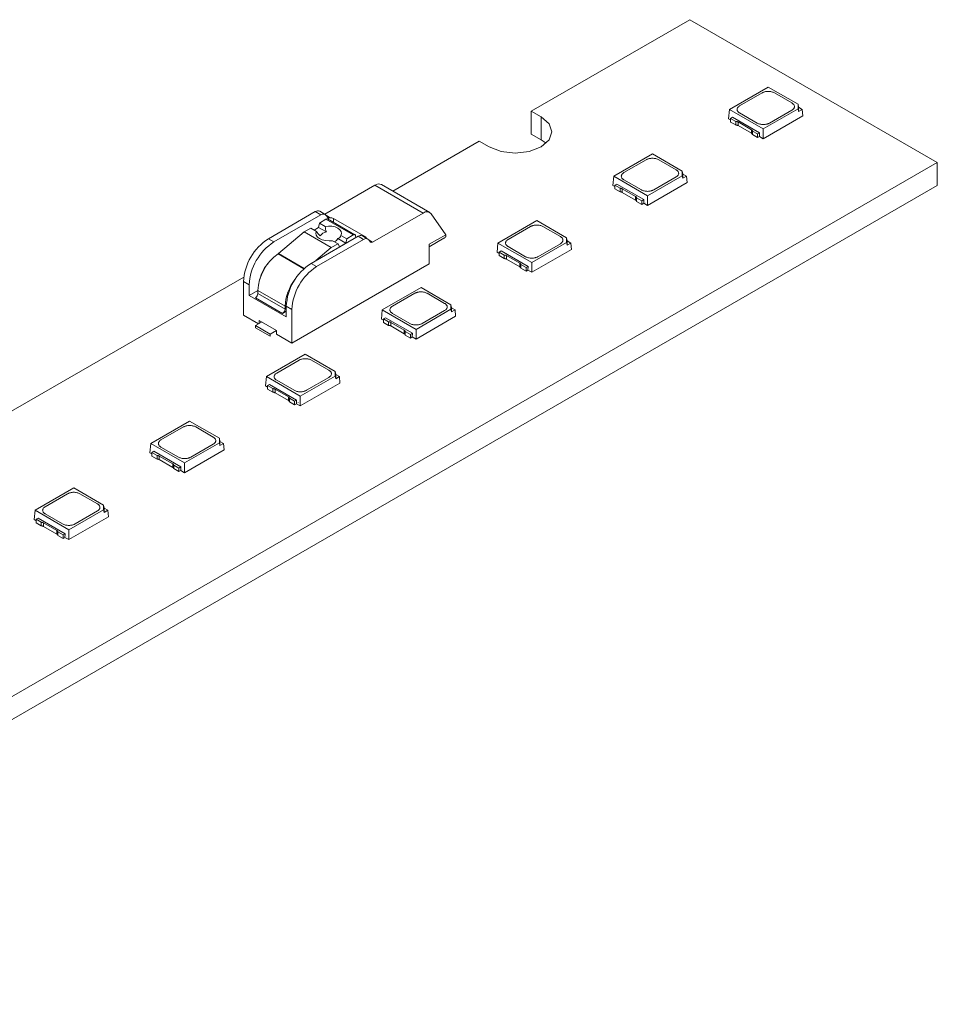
# Model space of a CAD drawing. Header units: millimetres. Extents: x -83 to 327, y 104 to 342.
# Tile 9 of 9: x 274 to 327, y 286 to 342. Entities that reach past the tile are written whole.
import ezdxf

# ---------------------------------------------------------------- set-up
doc = ezdxf.new("R2010")
doc.units = ezdxf.units.MM

msp = doc.modelspace()

# ---------------------------------------------------------------- linework, layer by layer
at = {"color": 7, "linetype": 'Continuous', "lineweight": 15}
for p, q in [((312.597, 341.777), (303.546, 336.552)), ((326.739, 333.613), (312.597, 341.777)), ((317.08, 337.929), (314.865, 336.651)), ((315.446, 336.855), (316.726, 337.594)), ((318.783, 336.946), (317.08, 337.929)), ((317.433, 337.594), (318.43, 337.018)), ((318.783, 336.682), (318.783, 336.946)), ((318.783, 336.946), (318.818, 336.771)), ((304.112, 336.225), (303.546, 336.552)), ((303.546, 336.552), (303.546, 335.245)), ((314.865, 336.651), (314.817, 336.12)), ((314.865, 336.651), (316.797, 335.536)), ((316.443, 335.871), (315.446, 336.447)), ((316.797, 335.536), (318.783, 336.682)), ((318.43, 336.61), (317.151, 335.871)), ((318.783, 336.682), (318.818, 336.531)), ((318.818, 336.531), (318.818, 336.771)), ((318.818, 336.771), (319.026, 336.651)), ((319.026, 336.651), (318.818, 336.531)), ((319.026, 336.651), (319.06, 336.283)), ((304.112, 334.919), (304.112, 336.225)), ((314.817, 336.12), (314.93, 336.055)), ((315.046, 336.203), (314.93, 336.136)), ((314.93, 336.136), (315.225, 335.966)), ((314.93, 336.136), (314.93, 335.931)), ((315.225, 335.761), (314.93, 335.931)), ((315.046, 336.203), (316.587, 335.313)), ((315.225, 335.761), (315.225, 335.966)), ((315.354, 335.933), (316.119, 335.491)), ((315.354, 335.728), (315.354, 335.933)), ((316.797, 334.977), (319.06, 336.283)), ((316.119, 335.286), (315.354, 335.728)), ((316.119, 335.286), (316.119, 335.491)), ((316.177, 335.417), (316.472, 335.247)), ((316.177, 335.212), (316.177, 335.417)), ((316.472, 335.247), (316.587, 335.313)), ((316.587, 335.313), (316.578, 335.104)), ((316.797, 335.536), (316.797, 334.977)), ((300.576, 334.837), (295.634, 331.985)), ((300.576, 334.837), (301.142, 334.511)), ((304.112, 334.919), (303.546, 335.245)), ((304.396, 334.715), (304.112, 334.919)), ((316.472, 335.042), (316.177, 335.212)), ((316.472, 335.042), (316.472, 335.247)), ((316.472, 335.042), (316.579, 335.103)), ((316.578, 335.104), (316.797, 334.977)), ((316.684, 335.165), (316.684, 335.164)), ((273.494, 302.875), (326.739, 333.613)), ((310.468, 334.113), (308.254, 332.834)), ((308.835, 333.038), (310.115, 333.777)), ((312.172, 333.129), (310.468, 334.113)), ((310.822, 333.777), (311.819, 333.201)), ((326.739, 333.613), (326.739, 332.306)), ((312.172, 332.866), (312.172, 333.129)), ((312.172, 333.129), (312.207, 332.954)), ((308.254, 332.834), (308.206, 332.303)), ((308.254, 332.834), (310.186, 331.719)), ((309.832, 332.054), (308.835, 332.63)), ((310.186, 331.719), (312.172, 332.866)), ((310.186, 331.16), (312.448, 332.467)), ((311.819, 332.793), (310.539, 332.054)), ((312.172, 332.866), (312.207, 332.714)), ((312.207, 332.714), (312.207, 332.954)), ((312.207, 332.954), (312.415, 332.834)), ((312.415, 332.834), (312.207, 332.714)), ((312.415, 332.834), (312.448, 332.467)), ((326.739, 332.306), (273.494, 301.569)), ((291.745, 330.671), (294.608, 332.323)), ((294.608, 332.323), (297.366, 330.731)), ((297.741, 330.769), (294.983, 332.361)), ((308.206, 332.303), (308.319, 332.238)), ((308.434, 332.386), (308.319, 332.32)), ((308.319, 332.32), (308.614, 332.149)), ((308.319, 332.32), (308.319, 332.115)), ((308.614, 331.945), (308.319, 332.115)), ((308.434, 332.386), (309.976, 331.496)), ((308.614, 331.945), (308.614, 332.149)), ((308.743, 332.116), (309.507, 331.674)), ((308.743, 331.911), (308.743, 332.116)), ((309.507, 331.47), (308.743, 331.911)), ((309.507, 331.47), (309.507, 331.674)), ((309.565, 331.395), (309.565, 331.6)), ((309.565, 331.6), (309.86, 331.43)), ((309.86, 331.225), (309.565, 331.395)), ((309.86, 331.43), (309.976, 331.496)), ((309.86, 331.225), (309.86, 331.43)), ((309.976, 331.496), (309.966, 331.287)), ((310.072, 331.348), (310.072, 331.347)), ((310.186, 331.719), (310.186, 331.16)), ((291.209, 330.811), (288.527, 329.262)), ((291.209, 330.811), (291.528, 330.627)), ((291.778, 330.652), (291.459, 330.835)), ((309.86, 331.225), (309.967, 331.287)), ((309.966, 331.287), (310.186, 331.16)), ((291.528, 330.627), (288.845, 329.078)), ((291.447, 330.149), (291.806, 330.378)), ((291.806, 330.378), (293.362, 329.48)), ((291.916, 330.483), (291.834, 330.6)), ((293.469, 329.495), (291.913, 330.393)), ((294.078, 329.364), (292.239, 330.425)), ((297.366, 330.731), (294.478, 329.064)), ((298.666, 329.493), (297.825, 330.69)), ((303.857, 330.296), (301.642, 329.017)), ((305.56, 329.313), (303.857, 330.296)), ((290.567, 329.665), (289.111, 328.417)), ((290.567, 329.665), (290.954, 329.865)), ((290.567, 329.665), (292.122, 328.767)), ((291.274, 329.681), (290.954, 329.865)), ((291.392, 329.91), (291.147, 329.754)), ((291.447, 330.149), (291.392, 329.91)), ((291.392, 329.91), (291.838, 329.652)), ((291.776, 329.959), (291.447, 330.149)), ((302.224, 329.221), (303.503, 329.96)), ((304.21, 329.96), (305.208, 329.385)), ((288.845, 329.078), (288.527, 329.262)), ((290.966, 327.854), (293.649, 329.402)), ((293.967, 329.219), (291.285, 327.67)), ((292.51, 328.967), (292.19, 329.152)), ((292.501, 329.269), (292.947, 329.012)), ((293.002, 329.251), (292.673, 329.441)), ((293.002, 329.251), (292.947, 329.012)), ((293.362, 329.48), (293.002, 329.251)), ((293.514, 329.325), (293.51, 329.412)), ((293.649, 329.402), (293.967, 329.219)), ((294.217, 329.243), (293.899, 329.427)), ((294.355, 329.075), (294.273, 329.191)), ((297.719, 328.947), (298.666, 329.493)), ((297.719, 328.807), (298.551, 329.287)), ((305.56, 329.049), (305.56, 329.313)), ((305.56, 329.313), (305.596, 329.137)), ((305.596, 328.897), (305.596, 329.137)), ((305.596, 329.137), (305.804, 329.017)), ((292.122, 328.767), (291.244, 328.014)), ((292.51, 328.967), (292.122, 328.767)), ((292.592, 328.792), (292.51, 328.967)), ((292.947, 329.012), (292.71, 328.86)), ((297.719, 327.833), (297.719, 328.947)), ((301.642, 329.017), (301.594, 328.487)), ((301.642, 329.017), (303.574, 327.902)), ((301.823, 328.57), (301.707, 328.503)), ((301.823, 328.57), (303.364, 327.68)), ((303.221, 328.238), (302.224, 328.813)), ((303.574, 327.902), (305.56, 329.049)), ((303.574, 327.344), (305.837, 328.65)), ((305.208, 328.977), (303.928, 328.238)), ((305.56, 329.049), (305.596, 328.897)), ((305.804, 329.017), (305.596, 328.897)), ((305.804, 329.017), (305.837, 328.65)), ((301.594, 328.487), (301.707, 328.421)), ((301.707, 328.503), (302.002, 328.333)), ((301.707, 328.503), (301.707, 328.298)), ((302.002, 328.128), (301.707, 328.298)), ((302.002, 328.128), (302.002, 328.333)), ((302.131, 328.299), (302.896, 327.858)), ((302.131, 328.094), (302.131, 328.299)), ((302.896, 327.653), (302.131, 328.094)), ((289.87, 323.302), (297.719, 327.833)), ((291.285, 327.67), (290.966, 327.854)), ((302.896, 327.653), (302.896, 327.858)), ((302.954, 327.578), (302.954, 327.783)), ((302.954, 327.783), (303.249, 327.613)), ((303.249, 327.408), (302.954, 327.578)), ((303.249, 327.613), (303.364, 327.68)), ((303.249, 327.408), (303.249, 327.613)), ((303.249, 327.408), (303.356, 327.47)), ((303.364, 327.68), (303.355, 327.47)), ((303.355, 327.47), (303.574, 327.344)), ((303.461, 327.531), (303.461, 327.531)), ((303.574, 327.902), (303.574, 327.344)), ((287.13, 327.075), (215.157, 285.526)), ((287.113, 324.894), (287.113, 326.813)), ((287.113, 326.813), (287.431, 326.629)), ((287.431, 326.629), (287.431, 326.016)), ((287.431, 326.016), (287.926, 326.302)), ((287.926, 326.302), (289.481, 325.404)), ((287.926, 326.302), (287.926, 326.139)), ((297.246, 326.479), (295.031, 325.201)), ((298.949, 325.496), (297.246, 326.479)), ((287.431, 326.016), (289.552, 324.792)), ((289.34, 324.996), (287.784, 325.894)), ((287.926, 326.139), (289.481, 325.241)), ((295.612, 325.405), (296.892, 326.144)), ((297.599, 326.144), (298.596, 325.568)), ((289.481, 325.404), (289.481, 325.241)), ((289.552, 325.404), (289.87, 325.221)), ((289.552, 324.792), (289.552, 325.404)), ((289.87, 325.221), (289.87, 323.302)), ((295.031, 325.201), (294.983, 324.67)), ((295.031, 325.201), (296.963, 324.086)), ((296.963, 324.086), (298.949, 325.232)), ((298.596, 325.16), (297.316, 324.421)), ((298.949, 325.232), (298.949, 325.496)), ((298.949, 325.496), (298.984, 325.321)), ((298.949, 325.232), (298.984, 325.081)), ((298.984, 325.081), (298.984, 325.321)), ((298.984, 325.321), (299.192, 325.201)), ((299.192, 325.201), (298.984, 325.081)), ((299.192, 325.201), (299.225, 324.833)), ((287.113, 324.894), (287.961, 324.404)), ((287.997, 324.588), (288.987, 324.016)), ((287.997, 324.424), (287.997, 324.588)), ((289.34, 324.996), (289.552, 325.118)), ((294.983, 324.67), (295.096, 324.605)), ((295.211, 324.753), (295.096, 324.686)), ((295.096, 324.686), (295.391, 324.516)), ((295.096, 324.686), (295.096, 324.481)), ((295.211, 324.753), (296.753, 323.863)), ((296.609, 324.421), (295.612, 324.997)), ((296.963, 323.527), (299.225, 324.833)), ((287.784, 324.302), (288.138, 324.506)), ((287.784, 324.179), (287.784, 324.302)), ((287.784, 324.302), (288.633, 323.812)), ((287.784, 324.179), (288.633, 323.689)), ((288.987, 324.016), (288.633, 323.812)), ((288.987, 323.812), (288.987, 324.016)), ((295.391, 324.311), (295.096, 324.481)), ((295.391, 324.311), (295.391, 324.516)), ((295.52, 324.482), (296.284, 324.041)), ((295.52, 324.278), (295.52, 324.482)), ((296.284, 323.836), (295.52, 324.278)), ((296.284, 323.836), (296.284, 324.041)), ((296.963, 324.086), (296.963, 323.527)), ((288.633, 323.812), (288.633, 323.689)), ((288.987, 323.812), (289.87, 323.302)), ((296.343, 323.762), (296.343, 323.967)), ((296.343, 323.967), (296.637, 323.796)), ((296.637, 323.591), (296.343, 323.762)), ((296.637, 323.796), (296.753, 323.863)), ((296.637, 323.591), (296.637, 323.796)), ((296.637, 323.591), (296.744, 323.653)), ((296.753, 323.863), (296.743, 323.654)), ((296.743, 323.654), (296.963, 323.527)), ((296.85, 323.715), (296.85, 323.714)), ((290.634, 322.662), (288.42, 321.384)), ((289.001, 321.588), (290.281, 322.327)), ((292.337, 321.679), (290.634, 322.662)), ((290.988, 322.327), (291.985, 321.751)), ((288.42, 321.384), (288.371, 320.853)), ((288.42, 321.384), (290.351, 320.269)), ((290.351, 320.269), (292.337, 321.415)), ((291.985, 321.343), (290.705, 320.604)), ((292.337, 321.415), (292.337, 321.679)), ((292.337, 321.679), (292.373, 321.504)), ((292.337, 321.415), (292.373, 321.264)), ((292.373, 321.264), (292.373, 321.504)), ((292.373, 321.504), (292.581, 321.384)), ((292.581, 321.384), (292.373, 321.264)), ((292.581, 321.384), (292.614, 321.017)), ((288.371, 320.853), (288.484, 320.788)), ((288.6, 320.936), (288.484, 320.87)), ((288.484, 320.87), (288.779, 320.699)), ((288.484, 320.87), (288.484, 320.665)), ((288.779, 320.494), (288.484, 320.665)), ((288.6, 320.936), (290.141, 320.046)), ((288.779, 320.494), (288.779, 320.699)), ((288.908, 320.666), (289.673, 320.224)), ((288.908, 320.461), (288.908, 320.666)), ((289.998, 320.604), (289.001, 321.18)), ((290.351, 319.71), (292.614, 321.017)), ((289.673, 320.019), (288.908, 320.461)), ((289.673, 320.019), (289.673, 320.224)), ((289.731, 319.945), (289.731, 320.15)), ((289.731, 320.15), (290.026, 319.98)), ((290.351, 320.269), (290.351, 319.71)), ((290.026, 319.775), (289.731, 319.945)), ((290.026, 319.98), (290.141, 320.046)), ((290.026, 319.775), (290.026, 319.98)), ((290.026, 319.775), (290.133, 319.836)), ((290.141, 320.046), (290.132, 319.837)), ((290.132, 319.837), (290.351, 319.71)), ((290.238, 319.898), (290.238, 319.897)), ((284.023, 318.846), (281.808, 317.567)), ((282.389, 317.771), (283.669, 318.51)), ((285.726, 317.862), (284.023, 318.846)), ((284.376, 318.51), (285.373, 317.935)), ((285.726, 317.599), (285.726, 317.862)), ((285.726, 317.862), (285.761, 317.687)), ((281.808, 317.567), (281.76, 317.037)), ((281.808, 317.567), (283.74, 316.452)), ((283.386, 316.788), (282.389, 317.363)), ((283.74, 316.452), (285.726, 317.599)), ((285.373, 317.526), (284.093, 316.788)), ((285.726, 317.599), (285.761, 317.447)), ((285.761, 317.447), (285.761, 317.687)), ((285.761, 317.687), (285.969, 317.567)), ((285.969, 317.567), (285.761, 317.447)), ((285.969, 317.567), (286.003, 317.2)), ((281.76, 317.037), (281.873, 316.971)), ((281.988, 317.119), (281.873, 317.053)), ((281.873, 317.053), (282.168, 316.883)), ((281.873, 317.053), (281.873, 316.848)), ((282.168, 316.678), (281.873, 316.848)), ((281.988, 317.119), (283.53, 316.23)), ((282.168, 316.678), (282.168, 316.883)), ((282.297, 316.849), (283.061, 316.408)), ((282.297, 316.644), (282.297, 316.849)), ((283.74, 315.894), (286.003, 317.2)), ((283.061, 316.203), (282.297, 316.644)), ((283.061, 316.203), (283.061, 316.408)), ((283.12, 316.128), (283.12, 316.333)), ((283.12, 316.333), (283.415, 316.163)), ((283.415, 315.958), (283.12, 316.128)), ((283.415, 316.163), (283.53, 316.23)), ((283.415, 315.958), (283.415, 316.163)), ((283.53, 316.23), (283.521, 316.02)), ((283.74, 316.452), (283.74, 315.894)), ((283.415, 315.958), (283.521, 316.02)), ((283.521, 316.02), (283.74, 315.894)), ((283.627, 316.081), (283.627, 316.081)), ((277.411, 315.029), (275.197, 313.751)), ((279.115, 314.046), (277.411, 315.029)), ((275.778, 313.955), (277.058, 314.693)), ((277.765, 314.693), (278.762, 314.118)), ((279.115, 313.782), (279.115, 314.046)), ((279.115, 314.046), (279.15, 313.871)), ((275.197, 313.751), (275.148, 313.22)), ((275.197, 313.751), (277.128, 312.635)), ((276.775, 312.971), (275.778, 313.546)), ((277.128, 312.635), (279.115, 313.782)), ((277.128, 312.077), (279.391, 313.383)), ((278.762, 313.71), (277.482, 312.971)), ((279.115, 313.782), (279.15, 313.63)), ((279.15, 313.63), (279.15, 313.871)), ((279.15, 313.871), (279.358, 313.751)), ((279.358, 313.751), (279.15, 313.63)), ((279.358, 313.751), (279.391, 313.383)), ((275.148, 313.22), (275.262, 313.154)), ((275.377, 313.303), (275.262, 313.236)), ((275.262, 313.236), (275.556, 313.066)), ((275.262, 313.236), (275.262, 313.031)), ((275.556, 312.861), (275.262, 313.031)), ((275.377, 313.303), (276.918, 312.413)), ((275.556, 312.861), (275.556, 313.066)), ((275.685, 313.032), (276.45, 312.591)), ((275.685, 312.827), (275.685, 313.032)), ((276.45, 312.386), (275.685, 312.827)), ((276.45, 312.386), (276.45, 312.591)), ((276.508, 312.312), (276.508, 312.517)), ((276.508, 312.517), (276.803, 312.346)), ((276.803, 312.141), (276.508, 312.312)), ((276.803, 312.346), (276.918, 312.413)), ((276.803, 312.141), (276.803, 312.346)), ((276.803, 312.141), (276.91, 312.203)), ((276.918, 312.413), (276.909, 312.203)), ((276.909, 312.203), (277.128, 312.077)), ((277.015, 312.265), (277.015, 312.264)), ((277.128, 312.635), (277.128, 312.077))]:
    msp.add_line(p, q, dxfattribs=at)
at = {"color": 8, "linetype": 'Continuous', "lineweight": 15}
for p, q in [((292.064, 330.457), (291.845, 330.584)), ((291.956, 330.368), (291.956, 330.455)), ((292.239, 330.425), (292.239, 330.205)), ((294.078, 329.324), (294.078, 329.364)), ((294.284, 329.176), (294.478, 329.064)), ((290.558, 327.549), (289.086, 328.398)), ((289.111, 328.417), (290.58, 327.569))]:
    msp.add_line(p, q, dxfattribs=at)
at = {"color": 7, "linetype": 'Continuous', "lineweight": 15, "flags": 128}
for points in [[(304.112, 336.225), (304.567, 335.832), (304.727, 335.368), (304.567, 334.904), (304.112, 334.511), (303.43, 334.248), (302.627, 334.156), (301.823, 334.248), (301.142, 334.511)], [(291.274, 329.681), (291.237, 329.574), (291.255, 329.465), (291.327, 329.36), (291.448, 329.269), (291.607, 329.199), (291.794, 329.154), (291.993, 329.138), (292.19, 329.152)], [(292.673, 329.441), (292.703, 329.558), (292.681, 329.674), (292.609, 329.781), (292.491, 329.87), (292.338, 329.937), (292.159, 329.975), (291.967, 329.983), (291.776, 329.959)], [(293.362, 329.48), (293.389, 329.495), (293.416, 329.503), (293.441, 329.504), (293.464, 329.497), (293.482, 329.485), (293.497, 329.465), (293.506, 329.441), (293.51, 329.412)]]:
    msp.add_lwpolyline(points, dxfattribs=at)
at = {"color": 7, "linetype": 'Continuous', "lineweight": 15}
for centre, radius, start, end in [((294.828, 332.015), 0.379, 65.8432, 125.4672), ((291.356, 330.605), 0.253, 65.8432, 125.4672), ((297.574, 330.476), 0.33, 40.5328, 129.2482), ((291.667, 330.457), 0.22, 40.5328, 129.2482), ((291.872, 330.298), 0.104, 66.1625, 129.1097), ((291.972, 330.522), 0.0689, 214.3485, 256.5359), ((292.1, 330.158), 0.302, 62.4359, 96.7697), ((292.705, 330.652), 1.729, 214.1639, 225.0773), ((291.906, 329.153), 0.503, 97.773, 146.998), ((292.694, 329.984), 0.918, 181.5854, 201.2196), ((290.183, 326.673), 3.074, 122.6055, 177.3945), ((290.501, 326.489), 3.074, 122.6055, 177.3945), ((292.141, 329.477), 0.415, 291.7889, 330.0259), ((292.291, 329.651), 0.436, 298.8202, 331.2081), ((293.796, 329.197), 0.253, 65.8432, 125.4672), ((294.106, 329.048), 0.22, 40.5328, 129.2482), ((294.032, 329.268), 0.106, 12.0336, 64.5506), ((294.422, 329.132), 0.0879, 220.5328, 309.2482), ((298.432, 329.447), 0.239, 348.2183, 11.2662), ((290.635, 326.172), 2.712, 124.8116, 177.2455), ((288.96, 328.592), 0.232, 303.1366, 310.7475), ((290.036, 326.481), 2.056, 136.4782, 167.0635), ((292.623, 325.264), 3.074, 122.6055, 177.3945), ((292.941, 325.081), 3.074, 122.6055, 177.3945), ((292.152, 325.283), 2.673, 141.9658, 177.3988), ((287.619, 326.153), 0.307, 302.6055, 357.3945), ((289.174, 325.255), 0.307, 302.6055, 357.3945)]:
    msp.add_arc(centre, radius, start, end, dxfattribs=at)
for points, knots in [([(316.726, 337.594), (316.742, 337.602), (316.774, 337.619), (316.829, 337.64), (316.897, 337.659), (316.981, 337.674), (317.078, 337.68), (317.177, 337.675), (317.271, 337.658), (317.36, 337.632), (317.409, 337.606), (317.433, 337.594)], [0, 0, 0, 0, 0.081471, 0.164434, 0.250285, 0.373188, 0.500053, 0.621186, 0.749823, 0.874466, 1, 1, 1, 1]), ([(318.43, 337.018), (318.445, 337.009), (318.474, 336.991), (318.51, 336.959), (318.544, 336.92), (318.57, 336.871), (318.58, 336.815), (318.571, 336.758), (318.541, 336.704), (318.496, 336.652), (318.452, 336.624), (318.43, 336.61)], [0, 0, 0, 0, 0.0814713, 0.1644339, 0.2502849, 0.3731876, 0.5000528, 0.621186, 0.749823, 0.8744661, 1, 1, 1, 1]), ([(315.446, 336.447), (315.432, 336.456), (315.403, 336.474), (315.367, 336.506), (315.333, 336.545), (315.307, 336.594), (315.297, 336.65), (315.306, 336.707), (315.336, 336.761), (315.381, 336.813), (315.424, 336.841), (315.446, 336.855)], [0, 0, 0, 0, 0.081471, 0.164434, 0.250285, 0.373188, 0.500053, 0.621186, 0.749823, 0.874466, 1, 1, 1, 1]), ([(315.225, 335.966), (315.237, 335.965), (315.261, 335.964), (315.296, 335.957), (315.327, 335.947), (315.345, 335.937), (315.354, 335.933)], [0, 0, 0, 0, 0.254275, 0.5, 0.745725, 1, 1, 1, 1]), ([(317.151, 335.871), (317.135, 335.863), (317.103, 335.846), (317.048, 335.825), (316.98, 335.806), (316.896, 335.79), (316.799, 335.785), (316.7, 335.79), (316.606, 335.807), (316.517, 335.833), (316.468, 335.858), (316.443, 335.871)], [0, 0, 0, 0, 0.081471, 0.164434, 0.250285, 0.373188, 0.500053, 0.621186, 0.749823, 0.874466, 1, 1, 1, 1]), ([(315.225, 335.761), (315.237, 335.76), (315.261, 335.759), (315.296, 335.752), (315.327, 335.742), (315.345, 335.732), (315.354, 335.728)], [0, 0, 0, 0, 0.2542748, 0.5, 0.7457252, 1, 1, 1, 1]), ([(316.119, 335.491), (316.127, 335.486), (316.143, 335.476), (316.161, 335.457), (316.173, 335.438), (316.176, 335.424), (316.177, 335.417)], [0, 0, 0, 0, 0.254275, 0.5, 0.745725, 1, 1, 1, 1]), ([(316.119, 335.286), (316.127, 335.281), (316.143, 335.271), (316.161, 335.252), (316.173, 335.233), (316.176, 335.219), (316.177, 335.212)], [0, 0, 0, 0, 0.2542748, 0.5, 0.7457252, 1, 1, 1, 1]), ([(310.115, 333.777), (310.131, 333.785), (310.162, 333.802), (310.217, 333.823), (310.285, 333.843), (310.37, 333.858), (310.467, 333.863), (310.566, 333.858), (310.659, 333.841), (310.749, 333.815), (310.797, 333.79), (310.822, 333.777)], [0, 0, 0, 0, 0.081471, 0.164434, 0.250285, 0.373188, 0.500053, 0.621186, 0.749823, 0.874466, 1, 1, 1, 1]), ([(308.835, 332.63), (308.821, 332.639), (308.791, 332.657), (308.756, 332.689), (308.721, 332.728), (308.695, 332.777), (308.685, 332.833), (308.695, 332.89), (308.724, 332.944), (308.769, 332.996), (308.813, 333.024), (308.835, 333.038)], [0, 0, 0, 0, 0.0814713, 0.1644339, 0.2502849, 0.3731876, 0.5000528, 0.621186, 0.749823, 0.8744661, 1, 1, 1, 1]), ([(311.819, 333.201), (311.833, 333.192), (311.863, 333.174), (311.898, 333.142), (311.933, 333.103), (311.959, 333.054), (311.969, 332.998), (311.959, 332.941), (311.93, 332.887), (311.885, 332.836), (311.841, 332.807), (311.819, 332.793)], [0, 0, 0, 0, 0.0814713, 0.1644339, 0.2502849, 0.3731876, 0.5000528, 0.621186, 0.749823, 0.8744661, 1, 1, 1, 1]), ([(308.614, 332.149), (308.626, 332.149), (308.65, 332.147), (308.684, 332.14), (308.716, 332.13), (308.734, 332.121), (308.743, 332.116)], [0, 0, 0, 0, 0.254275, 0.5, 0.745725, 1, 1, 1, 1]), ([(308.614, 331.945), (308.626, 331.944), (308.65, 331.942), (308.684, 331.935), (308.716, 331.925), (308.734, 331.916), (308.743, 331.911)], [0, 0, 0, 0, 0.254275, 0.5, 0.745725, 1, 1, 1, 1]), ([(310.539, 332.054), (310.523, 332.046), (310.492, 332.029), (310.437, 332.009), (310.369, 331.989), (310.284, 331.974), (310.187, 331.968), (310.088, 331.974), (309.995, 331.99), (309.905, 332.016), (309.857, 332.042), (309.832, 332.054)], [0, 0, 0, 0, 0.081471, 0.164434, 0.250285, 0.373188, 0.500053, 0.621186, 0.749823, 0.874466, 1, 1, 1, 1]), ([(309.507, 331.674), (309.516, 331.669), (309.532, 331.659), (309.549, 331.641), (309.561, 331.621), (309.564, 331.607), (309.565, 331.6)], [0, 0, 0, 0, 0.254275, 0.5, 0.745725, 1, 1, 1, 1]), ([(309.507, 331.47), (309.516, 331.464), (309.532, 331.454), (309.549, 331.436), (309.561, 331.416), (309.564, 331.402), (309.565, 331.395)], [0, 0, 0, 0, 0.254275, 0.5, 0.745725, 1, 1, 1, 1]), ([(292.064, 330.457), (292.047, 330.456), (292.03, 330.454), (292.015, 330.453), (292, 330.452), (291.986, 330.452), (291.974, 330.453), (291.967, 330.453), (291.962, 330.454), (291.956, 330.455)], [0, 0, 0, 0, 0.0000512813, 0.0000512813, 0.0000512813, 0.0001027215, 0.0001027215, 0.0001027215, 0.0001298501, 0.0001298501, 0.0001298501, 0.0001298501]), ([(303.503, 329.96), (303.519, 329.969), (303.551, 329.986), (303.606, 330.006), (303.674, 330.026), (303.758, 330.041), (303.855, 330.047), (303.954, 330.041), (304.048, 330.024), (304.137, 329.998), (304.186, 329.973), (304.21, 329.96)], [0, 0, 0, 0, 0.0814713, 0.1644339, 0.2502849, 0.3731876, 0.5000528, 0.621186, 0.749823, 0.8744661, 1, 1, 1, 1]), ([(298.547, 329.287), (298.563, 329.296), (298.61, 329.322), (298.643, 329.356), (298.661, 329.383), (298.664, 329.393), (298.666, 329.398)], [0, 0, 0, 0, 0.2440965, 0.6990326, 0.8491191, 1, 1, 1, 1]), ([(302.224, 328.813), (302.209, 328.822), (302.18, 328.841), (302.144, 328.872), (302.11, 328.912), (302.084, 328.96), (302.074, 329.017), (302.083, 329.073), (302.113, 329.128), (302.158, 329.179), (302.202, 329.207), (302.224, 329.221)], [0, 0, 0, 0, 0.081471, 0.164434, 0.250285, 0.373188, 0.500053, 0.621186, 0.749823, 0.874466, 1, 1, 1, 1]), ([(305.208, 329.385), (305.222, 329.376), (305.251, 329.358), (305.287, 329.326), (305.321, 329.286), (305.347, 329.238), (305.357, 329.182), (305.348, 329.125), (305.318, 329.07), (305.273, 329.019), (305.23, 328.991), (305.208, 328.977)], [0, 0, 0, 0, 0.081471, 0.164434, 0.250285, 0.373188, 0.500053, 0.621186, 0.749823, 0.874466, 1, 1, 1, 1]), ([(302.002, 328.333), (302.014, 328.332), (302.038, 328.33), (302.073, 328.324), (302.104, 328.313), (302.122, 328.304), (302.131, 328.299)], [0, 0, 0, 0, 0.254275, 0.5, 0.745725, 1, 1, 1, 1]), ([(302.002, 328.128), (302.014, 328.127), (302.038, 328.126), (302.073, 328.119), (302.104, 328.108), (302.122, 328.099), (302.131, 328.094)], [0, 0, 0, 0, 0.254275, 0.5, 0.745725, 1, 1, 1, 1]), ([(303.928, 328.238), (303.912, 328.229), (303.88, 328.212), (303.825, 328.192), (303.757, 328.172), (303.673, 328.157), (303.576, 328.151), (303.477, 328.157), (303.383, 328.174), (303.294, 328.2), (303.245, 328.225), (303.221, 328.238)], [0, 0, 0, 0, 0.0814713, 0.1644339, 0.2502849, 0.3731876, 0.5000528, 0.621186, 0.749823, 0.8744661, 1, 1, 1, 1]), ([(302.896, 327.858), (302.904, 327.853), (302.92, 327.842), (302.938, 327.824), (302.95, 327.804), (302.953, 327.79), (302.954, 327.783)], [0, 0, 0, 0, 0.254275, 0.5, 0.745725, 1, 1, 1, 1]), ([(302.896, 327.653), (302.904, 327.648), (302.92, 327.637), (302.938, 327.619), (302.95, 327.599), (302.953, 327.585), (302.954, 327.578)], [0, 0, 0, 0, 0.254275, 0.5, 0.745725, 1, 1, 1, 1]), ([(296.892, 326.144), (296.908, 326.152), (296.939, 326.169), (296.994, 326.19), (297.063, 326.209), (297.147, 326.224), (297.244, 326.23), (297.343, 326.225), (297.437, 326.208), (297.526, 326.182), (297.575, 326.156), (297.599, 326.144)], [0, 0, 0, 0, 0.081471, 0.164434, 0.250285, 0.373188, 0.500053, 0.621186, 0.749823, 0.874466, 1, 1, 1, 1]), ([(295.612, 324.997), (295.598, 325.006), (295.568, 325.024), (295.533, 325.056), (295.498, 325.095), (295.472, 325.144), (295.462, 325.2), (295.472, 325.257), (295.501, 325.311), (295.546, 325.362), (295.59, 325.391), (295.612, 325.405)], [0, 0, 0, 0, 0.081471, 0.164434, 0.250285, 0.373188, 0.500053, 0.621186, 0.749823, 0.874466, 1, 1, 1, 1]), ([(298.596, 325.568), (298.611, 325.559), (298.64, 325.541), (298.676, 325.509), (298.71, 325.47), (298.736, 325.421), (298.746, 325.365), (298.736, 325.308), (298.707, 325.254), (298.662, 325.202), (298.618, 325.174), (298.596, 325.16)], [0, 0, 0, 0, 0.0814713, 0.1644339, 0.2502849, 0.3731876, 0.5000528, 0.621186, 0.749823, 0.8744661, 1, 1, 1, 1]), ([(295.391, 324.516), (295.403, 324.515), (295.427, 324.514), (295.461, 324.507), (295.493, 324.497), (295.511, 324.487), (295.52, 324.482)], [0, 0, 0, 0, 0.254275, 0.5, 0.745725, 1, 1, 1, 1]), ([(295.391, 324.311), (295.403, 324.31), (295.427, 324.309), (295.461, 324.302), (295.493, 324.292), (295.511, 324.282), (295.52, 324.278)], [0, 0, 0, 0, 0.2542748, 0.5, 0.7457252, 1, 1, 1, 1]), ([(296.284, 324.041), (296.293, 324.036), (296.309, 324.026), (296.327, 324.007), (296.339, 323.988), (296.341, 323.974), (296.343, 323.967)], [0, 0, 0, 0, 0.254275, 0.5, 0.745725, 1, 1, 1, 1]), ([(297.316, 324.421), (297.301, 324.413), (297.269, 324.396), (297.214, 324.375), (297.146, 324.355), (297.061, 324.34), (296.964, 324.335), (296.866, 324.34), (296.772, 324.357), (296.682, 324.383), (296.634, 324.408), (296.609, 324.421)], [0, 0, 0, 0, 0.081471, 0.164434, 0.250285, 0.373188, 0.500053, 0.621186, 0.749823, 0.874466, 1, 1, 1, 1]), ([(296.284, 323.836), (296.293, 323.831), (296.309, 323.821), (296.327, 323.802), (296.339, 323.783), (296.341, 323.769), (296.343, 323.762)], [0, 0, 0, 0, 0.254275, 0.5, 0.745725, 1, 1, 1, 1]), ([(290.281, 322.327), (290.296, 322.335), (290.328, 322.352), (290.383, 322.373), (290.451, 322.393), (290.536, 322.408), (290.633, 322.413), (290.731, 322.408), (290.825, 322.391), (290.914, 322.365), (290.963, 322.34), (290.988, 322.327)], [0, 0, 0, 0, 0.081471, 0.164434, 0.250285, 0.373188, 0.500053, 0.621186, 0.749823, 0.874466, 1, 1, 1, 1]), ([(289.001, 321.18), (288.986, 321.189), (288.957, 321.207), (288.921, 321.239), (288.887, 321.278), (288.861, 321.327), (288.851, 321.383), (288.86, 321.44), (288.89, 321.494), (288.935, 321.546), (288.979, 321.574), (289.001, 321.588)], [0, 0, 0, 0, 0.081471, 0.164434, 0.250285, 0.373188, 0.500053, 0.621186, 0.749823, 0.874466, 1, 1, 1, 1]), ([(291.985, 321.751), (291.999, 321.742), (292.028, 321.724), (292.064, 321.692), (292.098, 321.653), (292.124, 321.604), (292.134, 321.548), (292.125, 321.491), (292.096, 321.437), (292.05, 321.386), (292.007, 321.357), (291.985, 321.343)], [0, 0, 0, 0, 0.081471, 0.164434, 0.250285, 0.373188, 0.500053, 0.621186, 0.749823, 0.874466, 1, 1, 1, 1]), ([(288.779, 320.699), (288.792, 320.699), (288.816, 320.697), (288.85, 320.69), (288.881, 320.68), (288.899, 320.671), (288.908, 320.666)], [0, 0, 0, 0, 0.254275, 0.5, 0.745725, 1, 1, 1, 1]), ([(288.779, 320.494), (288.792, 320.494), (288.816, 320.492), (288.85, 320.485), (288.881, 320.475), (288.899, 320.466), (288.908, 320.461)], [0, 0, 0, 0, 0.2542748, 0.5, 0.7457252, 1, 1, 1, 1]), ([(289.673, 320.224), (289.681, 320.219), (289.697, 320.209), (289.715, 320.191), (289.727, 320.171), (289.73, 320.157), (289.731, 320.15)], [0, 0, 0, 0, 0.254275, 0.5, 0.745725, 1, 1, 1, 1]), ([(290.705, 320.604), (290.689, 320.596), (290.658, 320.579), (290.602, 320.558), (290.534, 320.539), (290.45, 320.524), (290.353, 320.518), (290.254, 320.523), (290.16, 320.54), (290.071, 320.566), (290.022, 320.592), (289.998, 320.604)], [0, 0, 0, 0, 0.081471, 0.164434, 0.250285, 0.373188, 0.500053, 0.621186, 0.749823, 0.874466, 1, 1, 1, 1]), ([(289.673, 320.019), (289.681, 320.014), (289.697, 320.004), (289.715, 319.986), (289.727, 319.966), (289.73, 319.952), (289.731, 319.945)], [0, 0, 0, 0, 0.254275, 0.5, 0.745725, 1, 1, 1, 1]), ([(283.669, 318.51), (283.685, 318.519), (283.716, 318.535), (283.771, 318.556), (283.84, 318.576), (283.924, 318.591), (284.021, 318.597), (284.12, 318.591), (284.214, 318.574), (284.303, 318.548), (284.352, 318.523), (284.376, 318.51)], [0, 0, 0, 0, 0.081471, 0.164434, 0.250285, 0.373188, 0.500053, 0.621186, 0.749823, 0.874466, 1, 1, 1, 1]), ([(285.373, 317.935), (285.388, 317.926), (285.417, 317.907), (285.453, 317.876), (285.487, 317.836), (285.513, 317.787), (285.523, 317.731), (285.513, 317.674), (285.484, 317.62), (285.439, 317.569), (285.395, 317.541), (285.373, 317.526)], [0, 0, 0, 0, 0.081471, 0.164434, 0.250285, 0.373188, 0.500053, 0.621186, 0.749823, 0.874466, 1, 1, 1, 1]), ([(282.389, 317.363), (282.375, 317.372), (282.345, 317.39), (282.31, 317.422), (282.276, 317.462), (282.249, 317.51), (282.24, 317.566), (282.249, 317.623), (282.278, 317.678), (282.323, 317.729), (282.367, 317.757), (282.389, 317.771)], [0, 0, 0, 0, 0.081471, 0.164434, 0.250285, 0.373188, 0.500053, 0.621186, 0.749823, 0.874466, 1, 1, 1, 1]), ([(282.168, 316.883), (282.18, 316.882), (282.204, 316.88), (282.238, 316.873), (282.27, 316.863), (282.288, 316.854), (282.297, 316.849)], [0, 0, 0, 0, 0.254275, 0.5, 0.745725, 1, 1, 1, 1]), ([(284.093, 316.788), (284.078, 316.779), (284.046, 316.762), (283.991, 316.742), (283.923, 316.722), (283.838, 316.707), (283.741, 316.701), (283.643, 316.707), (283.549, 316.724), (283.46, 316.75), (283.411, 316.775), (283.386, 316.788)], [0, 0, 0, 0, 0.081471, 0.164434, 0.250285, 0.373188, 0.500053, 0.621186, 0.749823, 0.874466, 1, 1, 1, 1]), ([(282.168, 316.678), (282.18, 316.677), (282.204, 316.675), (282.238, 316.668), (282.27, 316.658), (282.288, 316.649), (282.297, 316.644)], [0, 0, 0, 0, 0.2542748, 0.5, 0.7457252, 1, 1, 1, 1]), ([(283.061, 316.408), (283.07, 316.402), (283.086, 316.392), (283.104, 316.374), (283.116, 316.354), (283.118, 316.34), (283.12, 316.333)], [0, 0, 0, 0, 0.254275, 0.5, 0.745725, 1, 1, 1, 1]), ([(283.061, 316.203), (283.07, 316.197), (283.086, 316.187), (283.104, 316.169), (283.116, 316.149), (283.118, 316.135), (283.12, 316.128)], [0, 0, 0, 0, 0.254275, 0.5, 0.745725, 1, 1, 1, 1]), ([(277.058, 314.693), (277.073, 314.702), (277.105, 314.719), (277.16, 314.739), (277.228, 314.759), (277.313, 314.774), (277.41, 314.78), (277.508, 314.774), (277.602, 314.758), (277.691, 314.732), (277.74, 314.706), (277.765, 314.693)], [0, 0, 0, 0, 0.0814713, 0.1644339, 0.2502849, 0.3731876, 0.5000528, 0.621186, 0.749823, 0.8744661, 1, 1, 1, 1]), ([(275.778, 313.546), (275.763, 313.556), (275.734, 313.574), (275.698, 313.606), (275.664, 313.645), (275.638, 313.694), (275.628, 313.75), (275.638, 313.807), (275.667, 313.861), (275.712, 313.912), (275.756, 313.941), (275.778, 313.955)], [0, 0, 0, 0, 0.081471, 0.164434, 0.250285, 0.373188, 0.500053, 0.621186, 0.749823, 0.874466, 1, 1, 1, 1]), ([(278.762, 314.118), (278.776, 314.109), (278.805, 314.091), (278.841, 314.059), (278.875, 314.019), (278.901, 313.971), (278.911, 313.915), (278.902, 313.858), (278.873, 313.804), (278.828, 313.752), (278.784, 313.724), (278.762, 313.71)], [0, 0, 0, 0, 0.081471, 0.164434, 0.250285, 0.373188, 0.500053, 0.621186, 0.749823, 0.874466, 1, 1, 1, 1]), ([(275.556, 313.066), (275.569, 313.065), (275.593, 313.064), (275.627, 313.057), (275.658, 313.047), (275.676, 313.037), (275.685, 313.032)], [0, 0, 0, 0, 0.254275, 0.5, 0.745725, 1, 1, 1, 1]), ([(275.556, 312.861), (275.569, 312.86), (275.593, 312.859), (275.627, 312.852), (275.658, 312.842), (275.676, 312.832), (275.685, 312.827)], [0, 0, 0, 0, 0.2542748, 0.5, 0.7457252, 1, 1, 1, 1]), ([(277.482, 312.971), (277.466, 312.963), (277.435, 312.946), (277.38, 312.925), (277.311, 312.905), (277.227, 312.89), (277.13, 312.884), (277.031, 312.89), (276.937, 312.907), (276.848, 312.933), (276.799, 312.958), (276.775, 312.971)], [0, 0, 0, 0, 0.081471, 0.164434, 0.250285, 0.373188, 0.500053, 0.621186, 0.749823, 0.874466, 1, 1, 1, 1]), ([(276.45, 312.591), (276.458, 312.586), (276.475, 312.575), (276.492, 312.557), (276.504, 312.537), (276.507, 312.524), (276.508, 312.517)], [0, 0, 0, 0, 0.254275, 0.5, 0.745725, 1, 1, 1, 1]), ([(276.45, 312.386), (276.458, 312.381), (276.475, 312.37), (276.492, 312.352), (276.504, 312.332), (276.507, 312.319), (276.508, 312.312)], [0, 0, 0, 0, 0.254275, 0.5, 0.745725, 1, 1, 1, 1])]:
    msp.add_open_spline(points, degree=3, knots=knots, dxfattribs=at)

doc.saveas('drawing.dxf')
